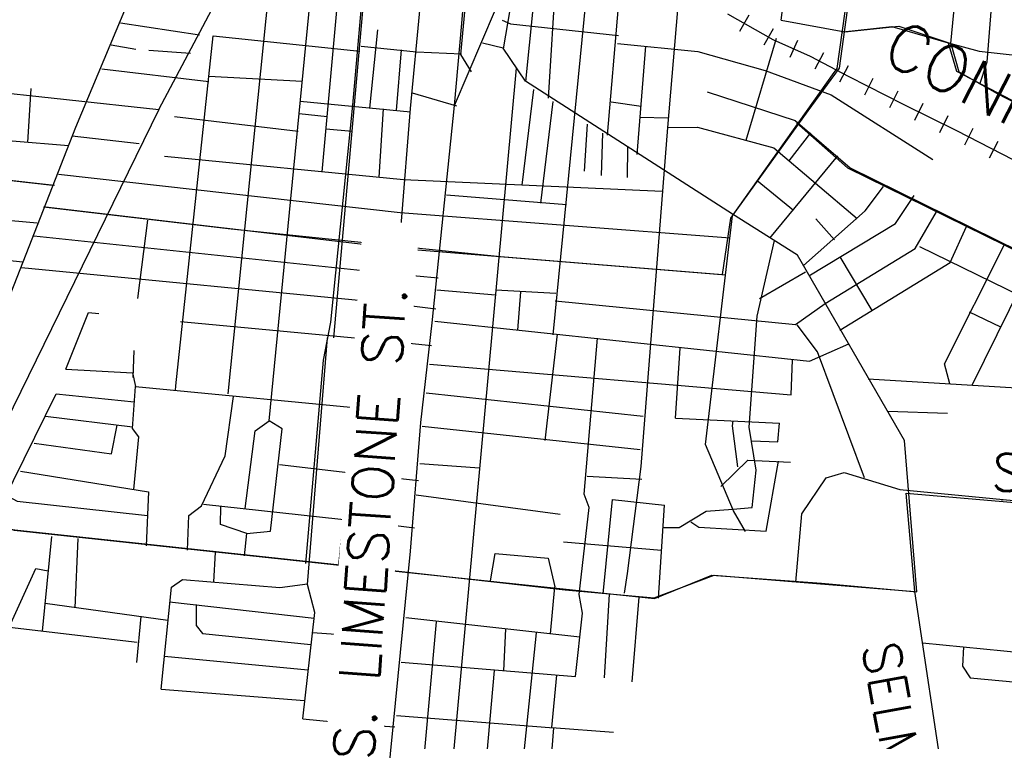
# Model space of a CAD drawing. Header units: feet. Extents: x 1615653 to 1618118, y 708897 to 711917.
# Tile 30 of 183: x 1618074.11 to 1618079.38, y 710525.44 to 710529.31. Entities that reach past the tile are written whole.
import ezdxf

# ---------------------------------------------------------------- set-up
doc = ezdxf.new("R2010")
doc.units = ezdxf.units.FT
doc.header["$LTSCALE"] = 20
doc.header["$MEASUREMENT"] = 0
for name, color, linetype in [('17_TRAIN_TRAKS', 254, 'Continuous'), ('35_INTERSTATE_ROADS', 130, 'Continuous'), ('36_MAJOR_ROADS', 130, 'Continuous'), ('37_MINOR_ROADS', 130, 'Continuous'), ('38_TOWN_ROADS', 130, 'Continuous'), ('ROAD-TEXT', 2, 'Continuous')]:
    doc.layers.add(name, color=color, linetype=linetype)
doc.styles.get("Standard").update_dxf_attribs({"font": 'simplex.shx'})

msp = doc.modelspace()

# ---------------------------------------------------------------- linework, layer by layer
at = {"layer": '17_TRAIN_TRAKS', "linetype": 'Continuous'}
for points in [[(1618079.49373, 710528.53015), (1618079.12978, 710528.7175), (1618078.84803, 710528.8558), (1618078.55223, 710529.0071), (1618078.34468, 710529.11635), (1618078.14518, 710529.2055), (1618077.90253, 710529.3428)], [(1618078.01383, 710529.33727), (1618077.96458, 710529.25023)], [(1618078.14438, 710529.2634), (1618078.09513, 710529.17636)], [(1618078.27586, 710529.20187), (1618078.23506, 710529.11057)], [(1618078.41423, 710529.13624), (1618078.36765, 710529.04775)], [(1618078.54696, 710529.06637), (1618078.50038, 710528.97788)], [(1618078.67981, 710528.998), (1618078.63428, 710528.90897)], [(1618078.81336, 710528.92969), (1618078.76782, 710528.84066)], [(1618078.9468, 710528.86301), (1618078.90273, 710528.77325)], [(1618079.08145, 710528.79692), (1618079.03739, 710528.70715)], [(1618079.21634, 710528.72917), (1618079.17057, 710528.64026)], [(1618079.34971, 710528.66052), (1618079.30394, 710528.57161)]]:
    msp.add_lwpolyline(points, dxfattribs=at)
at = {"layer": '35_INTERSTATE_ROADS', "linetype": 'Continuous'}
for points in [[(1618076.43651, 710528.85312), (1618076.73019, 710529.54171)], [(1618076.31623, 710527.68875), (1618076.43651, 710528.85312)], [(1618076.2561, 710527.15274), (1618076.31623, 710527.68875)], [(1618076.20097, 710526.46416), (1618076.2561, 710527.15274)], [(1618076.00098, 710524.43474), (1618076.20097, 710526.46416)]]:
    msp.add_lwpolyline(points, dxfattribs=at)
at = {"layer": '36_MAJOR_ROADS', "linetype": 'Continuous'}
for points in [[(1618076.43651, 710528.85312), (1618076.47505, 710529.29344), (1618076.62181, 710531.08292), (1618076.81283, 710531.4169)], [(1618075.89064, 710528.85463), (1618076.04176, 710530.56594), (1618076.11754, 710530.65906), (1618076.11616, 710530.84837)], [(1618078.47247, 710529.02985), (1618078.48784, 710529.05076), (1618078.57407, 710529.66481)], [(1618078.51782, 710529.24744), (1618078.78062, 710529.27609), (1618079.08307, 710529.18839), (1618079.12717, 710529.03754), (1618080.69214, 710528.21625)], [(1618076.68375, 710528.0436), (1618077.87377, 710527.94723), (1618077.91729, 710528.24896), (1618078.47247, 710529.02985)], [(1618075.63905, 710526.39839), (1618075.73418, 710527.48766), (1618075.77268, 710527.69065), (1618075.89064, 710528.85463)], [(1618078.27, 710528.76094), (1618078.54293, 710528.51839), (1618080.43885, 710527.58837)], [(1618073.70816, 710528.49102), (1618074.28005, 710528.42614)], [(1618074.23316, 710528.31044), (1618075.23839, 710528.19266), (1618076.68375, 710528.0436)], [(1618078.59714, 710526.27191), (1618078.90419, 710526.24713), (1618078.85857, 710526.77481), (1618080.54125, 710526.63084)], [(1618073.7953, 710526.68025), (1618074.04551, 710526.5823), (1618076.10633, 710526.36013)], [(1618076.10633, 710526.36013), (1618077.03048, 710526.2556), (1618077.50632, 710526.21383), (1618077.8289, 710526.33515), (1618078.59714, 710526.27191)], [(1618080.54433, 710520.55163), (1618080.70604, 710521.81073), (1618080.38577, 710522.52149), (1618080.02878, 710523.26702), (1618079.76115, 710523.52714), (1618079.35897, 710523.83564), (1618079.18548, 710524.03729), (1618079.0962, 710524.25948), (1618079.06505, 710524.46969), (1618079.06404, 710524.57644), (1618079.06292, 710525.19037), (1618078.90419, 710526.24713)]]:
    msp.add_lwpolyline(points, dxfattribs=at)
at = {"layer": '37_MINOR_ROADS', "linetype": 'Continuous'}
for points in [[(1618076.95846, 710525.51843), (1618076.98444, 710525.79976)], [(1618076.95846, 710525.51843), (1618077.28904, 710525.49346)]]:
    msp.add_lwpolyline(points, dxfattribs=at)
at = {"layer": '38_TOWN_ROADS'}
msp.add_line((1618074.85024, 710528.83254), (1618073.7953, 710526.68025), dxfattribs=at)
at = {"layer": '38_TOWN_ROADS', "linetype": 'Continuous'}
for points in [[(1618074.40633, 710528.73657), (1618074.98077, 710530.11339), (1618075.05231, 710530.49898)], [(1618076.2008, 710528.83633), (1618076.3037, 710529.92602), (1618076.32041, 710530.39429)], [(1618076.52678, 710529.0332), (1618076.47058, 710529.12716), (1618076.5878, 710530.3806)], [(1618075.78884, 710527.60823), (1618076.00924, 710530.08725)], [(1618076.96602, 710527.62441), (1618077.20513, 710530.06088)], [(1618075.22336, 710527.30656), (1618075.47036, 710529.76278)], [(1618079.09725, 710529.18638), (1618079.14626, 710529.68505)], [(1618079.25228, 710528.96765), (1618079.2923, 710529.08808), (1618079.3413, 710529.69408)], [(1618075.44347, 710527.16214), (1618075.68382, 710529.63546)], [(1618078.33319, 710528.82434), (1618078.50061, 710529.05303), (1618078.58508, 710529.66388)], [(1618076.81796, 710528.98168), (1618076.87699, 710529.56796)], [(1618075.72721, 710528.49816), (1618075.82145, 710529.54108)], [(1618076.94001, 710528.89233), (1618076.98103, 710529.55591)], [(1618074.85024, 710528.83254), (1618075.18197, 710529.45629)], [(1618078.18856, 710529.30996), (1618078.2092, 710529.48179)], [(1618076.69891, 710529.15636), (1618076.73392, 710529.36517)], [(1618077.25715, 710528.69457), (1618077.31618, 710529.38425)], [(1618077.58039, 710528.73434), (1618077.63413, 710529.36628)], [(1618074.64618, 710529.29706), (1618075.06931, 710529.23185)], [(1618076.69183, 710529.3111), (1618076.73635, 710529.29143), (1618077.31503, 710529.22783)], [(1618078.18856, 710529.30996), (1618078.52916, 710529.24801), (1618078.81953, 710529.2782), (1618079.09725, 710529.18638)], [(1618075.9826, 710528.83856), (1618076.02462, 710529.25793)], [(1618074.94027, 710527.32462), (1618074.94215, 710527.35075), (1618075.14234, 710529.22583)], [(1618075.14234, 710529.22583), (1618075.92859, 710529.14356)], [(1618077.9997, 710528.66691), (1618078.16209, 710529.21384)], [(1618074.59616, 710529.17767), (1618074.7282, 710529.1556)], [(1618074.79722, 710529.14958), (1618075.0213, 710529.13352)], [(1618075.93559, 710529.17165), (1618076.23268, 710529.14155)], [(1618076.12465, 710528.82652), (1618076.15166, 710529.15158)], [(1618076.23268, 710529.14155), (1618076.47476, 710529.12951)], [(1618077.92724, 710528.26983), (1618076.81614, 710528.98436), (1618076.69737, 710529.16001), (1618076.58733, 710529.18711)], [(1618077.31103, 710529.18569), (1618077.74041, 710529.14199), (1618078.10275, 710529.03996), (1618078.45544, 710528.91053), (1618079.00175, 710528.5636)], [(1618077.41522, 710528.59116), (1618077.46224, 710529.17142)], [(1618079.09725, 710529.18638), (1618079.14012, 710529.03398), (1618079.3457, 710528.91752), (1618081.21999, 710527.94653)], [(1618079.09725, 710529.18638), (1618079.24869, 710529.14453), (1618081.5639, 710528.88702)], [(1618074.54614, 710529.05025), (1618075.11933, 710528.98103)], [(1618076.6193, 710527.41205), (1618076.7694, 710529.05362)], [(1618075.11833, 710529.01112), (1618075.61949, 710528.98404)], [(1618073.33476, 710528.94491), (1618073.85946, 710528.93841), (1618074.85024, 710528.83254)], [(1618074.14902, 710528.65496), (1618074.16702, 710528.94491)], [(1618076.79995, 710528.42552), (1618076.86198, 710528.93851)], [(1618077.79178, 710528.92615), (1618078.26232, 710528.77206), (1618078.55793, 710528.51861), (1618079.98268, 710527.81611)], [(1618075.60948, 710528.87568), (1618076.19967, 710528.8195)], [(1618076.20868, 710528.92183), (1618076.44753, 710528.8522)], [(1618076.9, 710528.33015), (1618076.96502, 710528.87426)], [(1618076.00311, 710526.36866), (1618076.00686, 710526.42065), (1618076.2008, 710528.83633)], [(1618076.03262, 710528.46936), (1618076.05563, 710528.83555)], [(1618077.27601, 710528.87229), (1618077.43713, 710528.84921)], [(1618077.99686, 710526.5684), (1618077.93174, 710526.67953), (1618077.78184, 710527.03485), (1618077.92641, 710528.26144), (1618078.33319, 710528.82434)], [(1618074.93527, 710528.79442), (1618075.59748, 710528.71616)], [(1618075.60348, 710528.81047), (1618075.75413, 710528.79411)], [(1618077.43075, 710528.79105), (1618077.58176, 710528.78704)], [(1618073.49881, 710526.39458), (1618073.77573, 710527.1294), (1618074.40633, 710528.73657)], [(1618075.74756, 710528.72827), (1618075.88726, 710528.71462)], [(1618077.1341, 710528.50182), (1618077.1501, 710528.7538)], [(1618077.34804, 710526.23907), (1618077.36404, 710526.34351), (1618077.4378, 710526.91851), (1618077.58039, 710528.73434)], [(1618077.58039, 710528.73434), (1618077.74002, 710528.73701), (1618078.149, 710528.62587), (1618078.59473, 710528.24783)], [(1618073.76081, 710528.6879), (1618074.36731, 710528.63906)], [(1618074.38633, 710528.6903), (1618074.74572, 710528.65011)], [(1618077.22414, 710528.47772), (1618077.23114, 710528.70561)], [(1618078.23158, 710528.55703), (1618078.34763, 710528.70661)], [(1618077.3632, 710528.46668), (1618077.3652, 710528.62931)], [(1618074.88186, 710528.58179), (1618076.16324, 710528.4562)], [(1618078.12791, 710528.14224), (1618078.49105, 710528.58287)], [(1618073.6986, 710528.49143), (1618074.29106, 710528.42521)], [(1618074.31325, 710528.48534), (1618076.14422, 710528.27937)], [(1618076.16324, 710528.4562), (1618077.5491, 710528.39311)], [(1618078.0585, 710528.45062), (1618078.25459, 710528.292)], [(1618078.3071, 710527.99611), (1618078.6391, 710528.28787), (1618078.73714, 710528.41927)], [(1618076.39277, 710528.37432), (1618077.03605, 710528.32312)], [(1618078.33699, 710527.93949), (1618078.80098, 710528.22099), (1618078.9002, 710528.37008)], [(1618074.24418, 710528.30951), (1618076.12921, 710528.08848)], [(1618073.5224, 710528.2854), (1618074.19813, 710528.22411)], [(1618076.14422, 710528.27937), (1618077.91522, 710528.14329)], [(1618078.91521, 710526.24621), (1618078.84918, 710527.05621), (1618078.27597, 710528.0499), (1618077.92724, 710528.26983)], [(1618078.47368, 710528.13338), (1618078.37364, 710528.24582)], [(1618078.42402, 710527.79094), (1618078.90692, 710528.08574), (1618079.02025, 710528.28376)], [(1618072.36315, 710528.19598), (1618074.12205, 710528.01514)], [(1618074.73771, 710527.81922), (1618074.79177, 710528.23919)], [(1618078.50305, 710527.64941), (1618079.09442, 710528.01068), (1618079.18231, 710528.20447)], [(1618074.18011, 710528.15479), (1618076.11715, 710527.95053)], [(1618076.12921, 710528.08848), (1618077.89121, 710527.94565)], [(1618077.92783, 710526.68885), (1618078.03167, 710526.69731), (1618078.05347, 710526.89851), (1618078.01568, 710527.12817), (1618078.05992, 710527.72395), (1618078.15292, 710528.12919)], [(1618078.92921, 710528.09707), (1618080.63186, 710527.26699)], [(1618079.09183, 710527.36109), (1618079.06373, 710527.46775), (1618079.38376, 710528.10506)], [(1618078.67612, 710527.7538), (1618078.50405, 710528.04187)], [(1618079.2128, 710527.35407), (1618079.54671, 710528.03086)], [(1618074.11504, 710527.98499), (1618076.10718, 710527.79109)], [(1618076.11715, 710527.95053), (1618076.34824, 710527.92845)], [(1618078.07089, 710527.81904), (1618078.31898, 710527.96056)], [(1618076.34224, 710527.86521), (1618076.65535, 710527.83811)], [(1618076.65835, 710527.86421), (1618076.97948, 710527.84714)], [(1618076.77669, 710527.64922), (1618076.79269, 710527.85491)], [(1618076.10718, 710527.79109), (1618076.33672, 710527.76305)], [(1618076.97547, 710527.80499), (1618078.26508, 710527.67849), (1618078.42402, 710527.79094)], [(1618074.35229, 710527.43944), (1618074.47429, 710527.74361)], [(1618074.47429, 710527.74361), (1618074.52867, 710527.73836)], [(1618079.19641, 710527.74621), (1618079.36453, 710527.66592)], [(1618074.96696, 710527.69564), (1618076.09217, 710527.58914)], [(1618076.33023, 710527.69759), (1618078.33951, 710527.48153), (1618078.55007, 710527.57614)], [(1618078.6351, 710526.85747), (1618078.38293, 710527.53302), (1618078.27297, 710527.67651)], [(1618075.62366, 710525.56565), (1618075.68779, 710526.13501), (1618075.64809, 710526.28468), (1618075.7558, 710527.60823)], [(1618076.92301, 710527.0572), (1618076.98903, 710527.62641)], [(1618075.81587, 710526.3865), (1618075.935, 710527.60421)], [(1618076.09217, 710527.58914), (1618076.31365, 710527.56695)], [(1618077.08452, 710525.79152), (1618077.12287, 710526.13056), (1618077.10395, 710526.23071), (1618077.15906, 710526.69805), (1618077.13193, 710526.76875), (1618077.20256, 710527.60525)], [(1618074.71268, 710527.39523), (1618074.71869, 710527.53991)], [(1618077.62172, 710527.17766), (1618077.64573, 710527.55205)], [(1618076.30245, 710527.4667), (1618078.24095, 710527.30212)], [(1618078.24095, 710527.30212), (1618078.24896, 710527.48881)], [(1618074.35229, 710527.43944), (1618074.70968, 710527.41934), (1618074.7257, 710527.347), (1618076.06514, 710527.2174)], [(1618076.39225, 710524.93635), (1618076.6193, 710527.41205)], [(1618074.71669, 710526.79441), (1618074.74459, 710527.07736), (1618074.70902, 710527.12118), (1618074.7257, 710527.347)], [(1618078.65495, 710527.38816), (1618080.33351, 710527.28589)], [(1618073.72456, 710526.14299), (1618074.30024, 710527.30782), (1618074.71869, 710527.26462)], [(1618075.00399, 710526.46989), (1618075.012, 710526.65476), (1618075.07929, 710526.70729), (1618075.2063, 710526.97413), (1618075.25126, 710527.29375)], [(1618076.28421, 710527.31316), (1618077.44865, 710527.18669)], [(1618074.24418, 710527.18826), (1618074.70968, 710527.12999)], [(1618078.75892, 710527.2137), (1618079.07884, 710527.20368)], [(1618074.18311, 710527.04358), (1618074.59791, 710526.98646), (1618074.62759, 710527.14003)], [(1618075.31433, 710526.69193), (1618075.3683, 710527.10835), (1618075.44347, 710527.16214)], [(1618075.32234, 710526.55831), (1618075.45039, 710526.57033), (1618075.51254, 710527.11994), (1618075.44347, 710527.16214)], [(1618076.26221, 710527.1345), (1618077.43265, 710527.00904)], [(1618077.62172, 710527.17766), (1618078.17893, 710527.15056)], [(1618077.95585, 710526.91669), (1618077.92603, 710527.13506), (1618077.92984, 710527.1626)], [(1618078.03087, 710527.05521), (1618078.16951, 710527.04927), (1618078.17893, 710527.15056)], [(1618075.49853, 710526.92804), (1618076.0331, 710526.86675)], [(1618076.2512, 710526.93376), (1618076.57032, 710526.90967)], [(1618077.70275, 710526.6216), (1618077.74576, 710526.59233), (1618078.10702, 710526.57187), (1618078.17293, 710526.9458)], [(1618077.86381, 710526.8103), (1618078.00905, 710526.95246), (1618078.23795, 710526.94078)], [(1618074.11003, 710526.89288), (1618074.79577, 710526.78135), (1618074.78376, 710526.493)], [(1618078.26696, 710526.2984), (1618078.29902, 710526.66401), (1618078.42831, 710526.8575), (1618078.5265, 710526.88629), (1618078.82359, 710526.79447), (1618080.28306, 710526.65302)], [(1618076.0331, 710526.86675), (1618076.24333, 710526.84264)], [(1618077.14754, 710526.8655), (1618077.44165, 710526.85045)], [(1618076.23119, 710526.76513), (1618077.00249, 710526.66275)], [(1618074.04496, 710526.75623), (1618074.09089, 710526.73122), (1618074.79077, 710526.65476)], [(1618075.09109, 710526.71605), (1618076.02409, 710526.61357)], [(1618077.23257, 710526.23416), (1618077.28359, 710526.74004)], [(1618077.28359, 710526.74004), (1618077.5627, 710526.71093)], [(1618077.52968, 710526.21208), (1618077.5627, 710526.71093)], [(1618079.37276, 710526.73544), (1618079.37331, 710526.74119)], [(1618073.79699, 710526.6837), (1618074.07553, 710526.57591), (1618076.00311, 710526.36866)], [(1618075.32234, 710526.55831), (1618075.18219, 710526.60754), (1618075.18419, 710526.70399)], [(1618077.55569, 710526.59149), (1618077.64131, 710526.59149), (1618077.78598, 710526.67791), (1618077.92783, 710526.68885)], [(1618076.02409, 710526.61357), (1618076.22225, 710526.58951)], [(1618075.31032, 710526.43875), (1618075.32234, 710526.55831)], [(1618074.22678, 710526.03556), (1618074.27821, 710526.54324)], [(1618074.40335, 710526.15944), (1618074.41937, 710526.53118)], [(1618077.02149, 710526.5142), (1618077.54669, 710526.46903)], [(1618075.14515, 710526.3001), (1618075.15416, 710526.45583)], [(1618076.62934, 710526.30442), (1618076.65435, 710526.45197), (1618076.93912, 710526.42655), (1618076.97347, 710526.2723)], [(1618074.04836, 710526.05623), (1618074.19112, 710526.37143), (1618074.25819, 710526.35837)], [(1618076.00311, 710526.36866), (1618077.50919, 710526.21041), (1618077.8169, 710526.33544), (1618078.40362, 710526.2924)], [(1618074.86384, 710525.72339), (1618074.91851, 710526.27086), (1618074.97883, 710526.31269), (1618075.50047, 710526.26924), (1618075.64769, 710526.28804)], [(1618078.40362, 710526.2924), (1618078.91521, 710526.24621)], [(1618076.95047, 710526.02037), (1618076.97347, 710526.2723)], [(1618074.24117, 710526.18456), (1618074.89888, 710526.09313)], [(1618074.90889, 710526.19259), (1618075.68473, 710526.10518)], [(1618077.24058, 710525.78449), (1618077.26658, 710526.23316)], [(1618077.38963, 710525.76241), (1618077.42565, 710526.2171)], [(1618073.72156, 710526.14628), (1618073.77471, 710526.08794), (1618074.73571, 710525.97658)], [(1618075.05205, 710526.17752), (1618075.05109, 710526.06602), (1618075.085, 710526.02264), (1618075.66571, 710525.96352)], [(1618074.73351, 710525.86624), (1618074.75651, 710526.11408)], [(1618076.17617, 710526.10769), (1618077.10752, 710526.00431)], [(1618076.2362, 710524.94538), (1618076.34023, 710526.08461)], [(1618075.67585, 710526.02799), (1618075.95205, 710526.00792)], [(1618076.70037, 710525.82163), (1618076.71138, 710526.04747)], [(1618076.76039, 710524.90222), (1618076.87644, 710526.02639)], [(1618078.94522, 710525.97319), (1618079.92657, 710525.87629), (1618080.01063, 710525.82151), (1618080.00462, 710525.71825)], [(1618079.1663, 710525.95111), (1618079.15954, 710525.84663), (1618079.20032, 710525.78552), (1618079.87424, 710525.72161), (1618080.38956, 710525.63383), (1618080.80792, 710525.41914)], [(1618074.88186, 710525.90022), (1618075.65069, 710525.82688)], [(1618076.15116, 710525.86881), (1618077.08452, 710525.79152)], [(1618076.57032, 710524.92229), (1618076.65035, 710525.82364)], [(1618074.86384, 710525.72339), (1618075.63267, 710525.66311)], [(1618075.62366, 710525.56565), (1618075.93408, 710525.53457)], [(1618076.12615, 710525.58274), (1618076.96947, 710525.5175)], [(1618075.7806, 710525.46389), (1618075.7846, 710525.54717)], [(1618075.93408, 710525.53457), (1618076.11615, 710525.52252)], [(1618076.91845, 710524.88315), (1618076.96947, 710525.5175)]]:
    msp.add_lwpolyline(points, dxfattribs=at)

# ---------------------------------------------------------------- texts
at = {"layer": '17_TRAIN_TRAKS', "linetype": 'Continuous'}
msp.add_text('CONRAIL', height=0.25, rotation=332.76202, dxfattribs=at).set_placement((1618078.71644, 710529.09812))
at = {"layer": 'ROAD-TEXT'}
for s, rotation, p in [('SUNSET  AVE.', 354.99223, (1618079.30825, 710526.79355)), ('SELMA', 280.47871, (1618078.61968, 710525.95605))]:
    msp.add_text(s, height=0.2, rotation=rotation, dxfattribs=at).set_placement(p)

# ---------------------------------------------------------------- next in the draw order: wipeouts: each hides what was drawn before it
msp.add_wipeout([(1618076.04103, 710525.28985), (1618076.24832, 710528.21806), (1618075.94667, 710528.23941), (1618075.73938, 710525.3112)]).dxf.layer = 'ROAD-TEXT'

# ---------------------------------------------------------------- next in the draw order: texts
msp.add_text('S. LIMESTONE ST.', height=0.216, rotation=85.95081, dxfattribs=at).set_placement((1618076.00099, 710525.33599))

doc.saveas('drawing.dxf')
